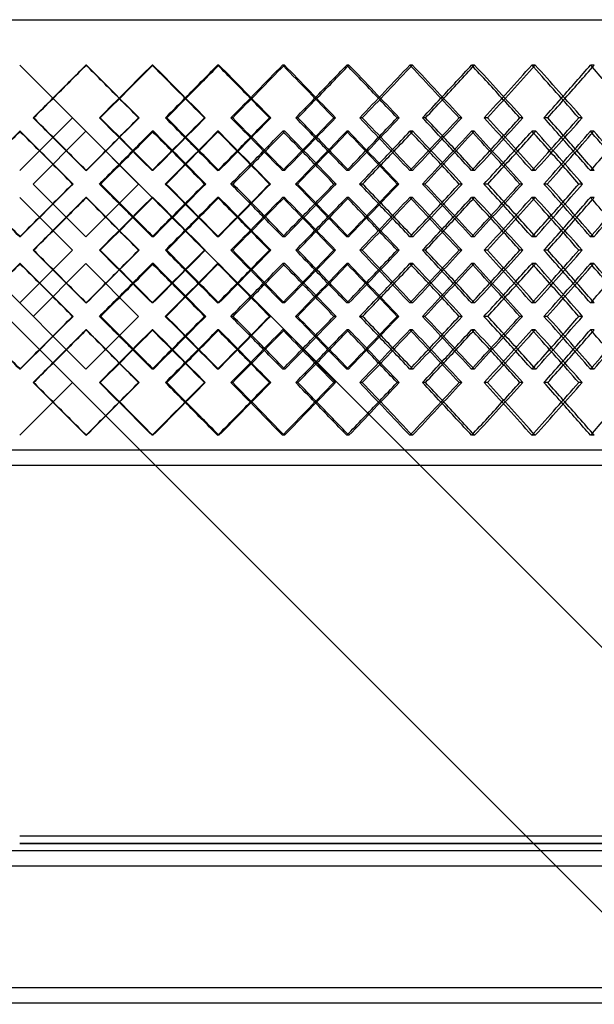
# Model space of a CAD drawing. Header units: millimetres. Extents: x -575 to 575, y -407 to 370.
# Tile 9 of 16: x 0 to 189, y -244 to 79. Entities that reach past the tile are written whole.
import ezdxf

# ---------------------------------------------------------------- set-up
doc = ezdxf.new("R2010")
doc.units = ezdxf.units.MM
doc.layers.add('HIDDEN', color=7, linetype='Continuous')
doc.layers.add('THICK', color=7, linetype='Continuous')

msp = doc.modelspace()

# ---------------------------------------------------------------- linework, layer by layer
at = {"layer": 'HIDDEN'}
for p, q in [((21.91, 64.1), (21.77, 64.1)), ((43.74, 64.1), (43.46, 64.1)), ((65.44, 64.1), (65.01, 64.1)), ((86.92, 64.1), (86.35, 64.1)), ((108.11, 64.1), (107.41, 64.1)), ((128.96, 64.1), (128.12, 64.1)), ((149.38, 64.1), (148.41, 64.1)), ((169.32, 64.1), (168.22, 64.1)), ((188.7, 64.1), (187.47, 64.1)), ((17.34, 46.77), (17.34, 46.77)), ((26.48, 46.77), (26.19, 46.77)), ((39.19, 46.77), (39.05, 46.77)), ((69.94, 46.77), (69.38, 46.77)), ((82.45, 46.77), (82.03, 46.77)), ((112.5, 46.77), (111.66, 46.77)), ((124.64, 46.77), (123.93, 46.77)), ((153.59, 46.77), (152.48, 46.77)), ((165.2, 46.77), (164.23, 46.77)), ((0.17, 42.37), (0.03, 42.37)), ((21.73, 42.37), (21.73, 42.37)), ((43.92, 42.37), (43.49, 42.37)), ((65.27, 42.37), (64.98, 42.37)), ((87.09, 42.37), (86.38, 42.37)), ((107.95, 42.37), (107.38, 42.37)), ((129.12, 42.37), (128.15, 42.37)), ((149.22, 42.37), (148.38, 42.37)), ((169.48, 42.37), (168.24, 42.37)), ((188.55, 42.37), (187.45, 42.37)), ((21.91, 29.43), (21.77, 29.43)), ((43.74, 29.43), (43.46, 29.43)), ((65.44, 29.43), (65.01, 29.43)), ((86.92, 29.43), (86.35, 29.43)), ((108.11, 29.43), (107.41, 29.43)), ((128.96, 29.43), (128.12, 29.43)), ((149.38, 29.43), (148.41, 29.43)), ((169.32, 29.43), (168.22, 29.43)), ((188.7, 29.43), (187.47, 29.43)), ((4.4, 25.03), (4.4, 25.03)), ((17.52, 25.03), (17.37, 25.03)), ((39.07, 25.03), (39.07, 25.03)), ((48.11, 25.03), (47.82, 25.03)), ((61.1, 25.03), (60.68, 25.03)), ((91.19, 25.03), (90.63, 25.03)), ((103.89, 25.03), (103.19, 25.03)), ((133.09, 25.03), (132.25, 25.03)), ((145.32, 25.03), (144.35, 25.03)), ((173.25, 25.03), (172.15, 25.03)), ((184.86, 25.03), (183.63, 25.03)), ((21.91, 20.64), (21.77, 20.64)), ((43.74, 20.64), (43.46, 20.64)), ((65.44, 20.64), (65.01, 20.64)), ((86.92, 20.64), (86.35, 20.64)), ((108.11, 20.64), (107.41, 20.64)), ((128.96, 20.64), (128.12, 20.64)), ((149.38, 20.64), (148.41, 20.64)), ((169.32, 20.64), (168.22, 20.64)), ((188.7, 20.64), (187.47, 20.64)), ((0.17, 7.7), (0.03, 7.7)), ((21.73, 7.7), (21.73, 7.7)), ((43.92, 7.7), (43.49, 7.7)), ((65.27, 7.7), (64.98, 7.7)), ((87.09, 7.7), (86.38, 7.7)), ((107.95, 7.7), (107.38, 7.7)), ((129.12, 7.7), (128.15, 7.7)), ((149.22, 7.7), (148.38, 7.7)), ((169.48, 7.7), (168.24, 7.7)), ((188.55, 7.7), (187.45, 7.7)), ((17.34, 3.3), (17.34, 3.3)), ((26.48, 3.3), (26.19, 3.3)), ((39.19, 3.3), (39.05, 3.3)), ((69.94, 3.3), (69.38, 3.3)), ((82.45, 3.3), (82.03, 3.3)), ((112.5, 3.3), (111.66, 3.3)), ((124.64, 3.3), (123.93, 3.3)), ((153.59, 3.3), (152.48, 3.3)), ((165.2, 3.3), (164.23, 3.3)), ((0.17, -1.1), (0.03, -1.1)), ((21.73, -1.1), (21.73, -1.1)), ((43.92, -1.1), (43.49, -1.1)), ((65.27, -1.1), (64.98, -1.1)), ((87.09, -1.1), (86.38, -1.1)), ((107.95, -1.1), (107.38, -1.1)), ((129.12, -1.1), (128.15, -1.1)), ((149.22, -1.1), (148.38, -1.1)), ((169.48, -1.1), (168.24, -1.1)), ((188.55, -1.1), (187.45, -1.1)), ((21.91, -14.04), (21.77, -14.04)), ((43.74, -14.04), (43.46, -14.04)), ((65.44, -14.04), (65.01, -14.04)), ((86.92, -14.04), (86.35, -14.04)), ((108.11, -14.04), (107.41, -14.04)), ((128.96, -14.04), (128.12, -14.04)), ((149.38, -14.04), (148.41, -14.04)), ((169.32, -14.04), (168.22, -14.04)), ((188.7, -14.04), (187.47, -14.04)), ((4.4, -18.43), (4.4, -18.43)), ((17.52, -18.43), (17.37, -18.43)), ((39.07, -18.43), (39.07, -18.43)), ((48.11, -18.43), (47.82, -18.43)), ((61.1, -18.43), (60.68, -18.43)), ((91.19, -18.43), (90.63, -18.43)), ((103.89, -18.43), (103.19, -18.43)), ((133.09, -18.43), (132.25, -18.43)), ((145.32, -18.43), (144.35, -18.43)), ((173.25, -18.43), (172.15, -18.43)), ((184.86, -18.43), (183.63, -18.43)), ((21.91, -22.83), (21.77, -22.83)), ((43.74, -22.83), (43.46, -22.83)), ((65.44, -22.83), (65.01, -22.83)), ((86.92, -22.83), (86.35, -22.83)), ((108.11, -22.83), (107.41, -22.83)), ((128.96, -22.83), (128.12, -22.83)), ((149.38, -22.83), (148.41, -22.83)), ((169.32, -22.83), (168.22, -22.83)), ((188.7, -22.83), (187.47, -22.83)), ((0.17, -35.77), (0.03, -35.77)), ((21.73, -35.77), (21.73, -35.77)), ((43.92, -35.77), (43.49, -35.77)), ((65.27, -35.77), (64.98, -35.77)), ((87.09, -35.77), (86.38, -35.77)), ((107.95, -35.77), (107.38, -35.77)), ((129.12, -35.77), (128.15, -35.77)), ((149.22, -35.77), (148.38, -35.77)), ((169.48, -35.77), (168.24, -35.77)), ((188.55, -35.77), (187.45, -35.77)), ((17.34, -40.17), (17.34, -40.17)), ((26.48, -40.17), (26.19, -40.17)), ((39.19, -40.17), (39.05, -40.17)), ((69.94, -40.17), (69.38, -40.17)), ((82.45, -40.17), (82.03, -40.17)), ((112.5, -40.17), (111.66, -40.17)), ((124.64, -40.17), (123.93, -40.17)), ((153.59, -40.17), (152.48, -40.17)), ((165.2, -40.17), (164.23, -40.17)), ((21.91, -57.5), (21.77, -57.5)), ((43.74, -57.5), (43.46, -57.5)), ((65.44, -57.5), (65.01, -57.5)), ((86.92, -57.5), (86.35, -57.5)), ((108.11, -57.5), (107.41, -57.5)), ((128.96, -57.5), (128.12, -57.5)), ((149.38, -57.5), (148.41, -57.5)), ((169.32, -57.5), (168.22, -57.5)), ((188.7, -57.5), (187.47, -57.5)), ((381.25, -62.4), (-381.25, -62.4)), ((383.75, -191.5), (0, -191.5)), ((447.5, -199), (-447.5, -199)), ((447.5, -239), (-447.5, -239))]:
    msp.add_line(p, q, dxfattribs=at)
for centre, major_axis, ratio, start_param, end_param in [((0, 64.1), (381.09, 381.09), 0.028568, -1.570796, -1.542236), ((0, 64.1), (383.59, 383.59), 0.028568, -1.570796, -1.542236), ((0, 64.1), (381.09, -381.09), 0.028568, 1.513301, 1.542236), ((0, 64.1), (383.59, -383.59), 0.028568, 1.497043, 1.542236), ((0, 64.1), (380.63, 380.63), 0.057182, -1.559166, -1.513676), ((0, 64.1), (379.85, 379.85), 0.08589, -1.513676, -1.485117), ((0, 64.1), (382.34, 382.34), 0.08589, -1.514052, -1.485117), ((0, 64.1), (379.85, -379.85), 0.08589, 1.455799, 1.485117), ((0, 64.1), (382.34, -382.34), 0.08589, 1.439923, 1.485117), ((0, 64.1), (378.76, 378.76), 0.114739, -1.502046, -1.456557), ((0, 64.1), (377.37, 377.37), 0.143778, -1.456557, -1.427997), ((0, 64.1), (379.84, 379.84), 0.143778, -1.45732, -1.427997), ((0, 64.1), (377.37, -377.37), 0.143778, 1.398278, 1.427997), ((0, 64.1), (379.84, -379.84), 0.143778, 1.382804, 1.427997), ((0, 64.1), (375.67, 375.67), 0.173057, -1.444926, -1.399437), ((0, 64.1), (375.67, -375.67), 0.173057, 1.398267, 1.399437), ((0, 64.1), (373.66, 373.66), 0.202626, -1.399437, -1.370877), ((0, 64.1), (376.11, 376.11), 0.202626, -1.400612, -1.370877), ((0, 64.1), (373.66, -373.66), 0.202626, 1.340726, 1.370877), ((0, 64.1), (376.11, -376.11), 0.202626, 1.325684, 1.370877), ((0, 64.1), (371.34, 371.34), 0.23254, -1.387806, -1.342317), ((0, 64.1), (371.34, -371.34), 0.23254, 1.340705, 1.342317), ((0, 64.1), (368.72, 368.72), 0.262854, -1.342317, -1.313757), ((0, 64.1), (371.14, 371.14), 0.262854, -1.343943, -1.313757), ((0, 64.1), (368.72, -368.72), 0.262854, 1.283126, 1.313757), ((0, 29.43), (383.59, 383.59), 0.028568, -1.542236, -1.497043), ((0, 29.43), (380.63, -380.63), 0.057182, 1.513676, 1.559166), ((0, 29.43), (382.34, 382.34), 0.08589, -1.485117, -1.439923), ((0, 29.43), (378.76, -378.76), 0.114739, 1.456557, 1.502046), ((0, 29.43), (379.84, 379.84), 0.143778, -1.427997, -1.382804), ((0, 29.43), (375.67, -375.67), 0.173057, 1.399437, 1.444926), ((0, 29.43), (376.11, 376.11), 0.202626, -1.370877, -1.325684), ((0, 29.43), (371.34, -371.34), 0.23254, 1.342317, 1.387806), ((0, 20.64), (383.59, -383.59), 0.028568, 1.553693, 1.598901), ((0, 20.64), (382.34, -382.34), 0.08589, 1.496573, 1.541781), ((0, 20.64), (380.63, 380.63), 0.057182, -1.502145, -1.45664), ((0, 20.64), (379.84, -379.84), 0.143778, 1.439453, 1.484661), ((0, 20.64), (378.76, 378.76), 0.114739, -1.445025, -1.39952), ((0, 64.1), (376.11, 376.11), 0.202626, -1.42889, -1.427541), ((0, 20.64), (376.11, -376.11), 0.202626, 1.382333, 1.427541), ((0, 20.64), (375.67, 375.67), 0.173057, -1.387905, -1.3424), ((0, 64.1), (375.67, -375.67), 0.173057, 1.341202, 1.3424), ((0, 64.1), (371.14, 371.14), 0.262854, -1.372209, -1.370421), ((0, 20.64), (371.14, -371.14), 0.262854, 1.325214, 1.370421), ((0, 20.64), (371.34, 371.34), 0.23254, -1.330785, -1.28528), ((0, 64.1), (371.34, -371.34), 0.23254, 1.283617, 1.28528), ((0, 29.43), (381.09, -381.09), 0.028568, 1.55926, 1.570796), ((0, 29.43), (383.59, -383.59), 0.028568, 1.559335, 1.570796), ((0, 29.43), (381.09, 381.09), 0.028568, -1.525288, -1.513301), ((0, 29.43), (379.85, -379.85), 0.08589, 1.501762, 1.513676), ((0, 29.43), (382.34, -382.34), 0.08589, 1.502215, 1.514052), ((0, 29.43), (379.85, 379.85), 0.08589, -1.468168, -1.455799), ((0, 29.43), (377.37, -377.37), 0.143778, 1.44425, 1.456557), ((0, 29.43), (379.84, -379.84), 0.143778, 1.445095, 1.45732), ((0, 29.43), (377.37, 377.37), 0.143778, -1.411048, -1.398278), ((0, 29.43), (373.66, -373.66), 0.202626, 1.386712, 1.399437), ((0, 29.43), (376.11, -376.11), 0.202626, 1.387975, 1.400612), ((0, 29.43), (373.66, 373.66), 0.202626, -1.353929, -1.340726), ((0, 29.43), (368.72, -368.72), 0.262854, 1.329134, 1.342317), ((0, 29.43), (371.14, -371.14), 0.262854, 1.330856, 1.343943), ((0, 20.64), (381.09, -381.09), 0.028568, 1.570796, 1.582333), ((0, 64.1), (379.85, 379.85), 0.08589, -1.570796, -1.558809), ((0, 64.1), (382.34, 382.34), 0.08589, -1.570796, -1.558888), ((0, 20.64), (379.85, -379.85), 0.08589, 1.513299, 1.525213), ((0, 64.1), (377.37, 377.37), 0.143778, -1.513676, -1.501304), ((0, 64.1), (379.84, 379.84), 0.143778, -1.514057, -1.501768), ((0, 20.64), (377.37, -377.37), 0.143778, 1.455788, 1.468093), ((0, 64.1), (373.66, 373.66), 0.202626, -1.456557, -1.44378), ((0, 64.1), (376.11, 376.11), 0.202626, -1.457335, -1.444648), ((0, 20.64), (373.66, -373.66), 0.202626, 1.398254, 1.410973), ((0, 64.1), (368.72, 368.72), 0.262854, -1.399437, -1.386224), ((0, 64.1), (371.14, 371.14), 0.262854, -1.400645, -1.387528), ((0, 20.64), (368.72, -368.72), 0.262854, 1.340681, 1.353853), ((0, 29.43), (375.67, 375.67), 0.173057, -1.399437, -1.398267), ((0, 29.43), (376.11, -376.11), 0.202626, 1.370877, 1.372253), ((0, 29.43), (371.34, 371.34), 0.23254, -1.342317, -1.340705), ((0, 29.43), (371.14, -371.14), 0.262854, 1.313757, 1.315596), ((0, 29.43), (383.59, 383.59), 0.028568, -1.598901, -1.553693), ((0, 29.43), (382.34, 382.34), 0.08589, -1.541781, -1.496573), ((0, 29.43), (380.63, -380.63), 0.057182, 1.45664, 1.502145), ((0, 29.43), (379.84, 379.84), 0.143778, -1.484661, -1.439453), ((0, 29.43), (378.76, -378.76), 0.114739, 1.39952, 1.445025), ((0, 29.43), (376.11, 376.11), 0.202626, -1.427541, -1.382333), ((0, 29.43), (375.67, -375.67), 0.173057, 1.3424, 1.387905), ((0, 29.43), (371.14, 371.14), 0.262854, -1.370421, -1.325214), ((0, 29.43), (371.34, -371.34), 0.23254, 1.28528, 1.330785), ((0, 20.64), (383.59, -383.59), 0.028568, 1.497043, 1.542236), ((0, 20.64), (380.63, 380.63), 0.057182, -1.559166, -1.513676), ((0, 20.64), (382.34, -382.34), 0.08589, 1.439923, 1.485117), ((0, 20.64), (378.76, 378.76), 0.114739, -1.502046, -1.456557), ((0, 20.64), (379.84, -379.84), 0.143778, 1.382804, 1.427997), ((0, 20.64), (375.67, 375.67), 0.173057, -1.444926, -1.399437), ((0, 20.64), (375.67, -375.67), 0.173057, 1.398267, 1.399437), ((0, 20.64), (376.11, 376.11), 0.202626, -1.372253, -1.370877), ((0, 20.64), (376.11, -376.11), 0.202626, 1.325684, 1.370877), ((0, 20.64), (371.34, 371.34), 0.23254, -1.387806, -1.342317), ((0, 20.64), (371.34, -371.34), 0.23254, 1.340705, 1.342317), ((0, 20.64), (371.14, 371.14), 0.262854, -1.315596, -1.313757), ((0, 29.43), (381.09, 381.09), 0.028568, -1.582333, -1.570796), ((0, -14.04), (379.85, -379.85), 0.08589, 1.558809, 1.570796), ((0, -14.04), (382.34, -382.34), 0.08589, 1.558888, 1.570796), ((0, 29.43), (379.85, 379.85), 0.08589, -1.525213, -1.513299), ((0, -14.04), (377.37, -377.37), 0.143778, 1.501304, 1.513676), ((0, -14.04), (379.84, -379.84), 0.143778, 1.501768, 1.514057), ((0, 29.43), (377.37, 377.37), 0.143778, -1.468093, -1.455788), ((0, -14.04), (373.66, -373.66), 0.202626, 1.44378, 1.456557), ((0, -14.04), (376.11, -376.11), 0.202626, 1.444648, 1.457335), ((0, 29.43), (373.66, 373.66), 0.202626, -1.410973, -1.398254), ((0, -14.04), (368.72, -368.72), 0.262854, 1.386224, 1.399437), ((0, -14.04), (371.14, -371.14), 0.262854, 1.387528, 1.400645), ((0, 29.43), (368.72, 368.72), 0.262854, -1.353853, -1.340681), ((0, 20.64), (381.09, 381.09), 0.028568, -1.570796, -1.55926), ((0, 20.64), (383.59, 383.59), 0.028568, -1.570796, -1.559335), ((0, 20.64), (381.09, -381.09), 0.028568, 1.513301, 1.525288), ((0, 20.64), (379.85, 379.85), 0.08589, -1.513676, -1.501762), ((0, 20.64), (382.34, 382.34), 0.08589, -1.514052, -1.502215), ((0, 20.64), (379.85, -379.85), 0.08589, 1.455799, 1.468168), ((0, 20.64), (377.37, 377.37), 0.143778, -1.456557, -1.44425), ((0, 20.64), (379.84, 379.84), 0.143778, -1.45732, -1.445095), ((0, 20.64), (377.37, -377.37), 0.143778, 1.398278, 1.411048), ((0, 20.64), (373.66, 373.66), 0.202626, -1.399437, -1.386712), ((0, 20.64), (376.11, 376.11), 0.202626, -1.400612, -1.387975), ((0, 20.64), (373.66, -373.66), 0.202626, 1.340726, 1.353929), ((0, 20.64), (368.72, 368.72), 0.262854, -1.342317, -1.329134), ((0, 20.64), (371.14, 371.14), 0.262854, -1.343943, -1.330856), ((0, -14.04), (376.11, -376.11), 0.202626, 1.427541, 1.42889), ((0, -14.04), (375.67, 375.67), 0.173057, -1.3424, -1.341202), ((0, -14.04), (371.14, -371.14), 0.262854, 1.370421, 1.372209), ((0, -14.04), (371.34, 371.34), 0.23254, -1.28528, -1.283617), ((0, -14.04), (383.59, 383.59), 0.028568, -1.542236, -1.497043), ((0, -14.04), (380.63, -380.63), 0.057182, 1.513676, 1.559166), ((0, -14.04), (382.34, 382.34), 0.08589, -1.485117, -1.439923), ((0, -14.04), (378.76, -378.76), 0.114739, 1.456557, 1.502046), ((0, -14.04), (379.84, 379.84), 0.143778, -1.427997, -1.382804), ((0, -14.04), (375.67, -375.67), 0.173057, 1.399437, 1.444926), ((0, -14.04), (376.11, 376.11), 0.202626, -1.370877, -1.325684), ((0, -14.04), (371.34, -371.34), 0.23254, 1.342317, 1.387806), ((0, -22.83), (383.59, -383.59), 0.028568, 1.553693, 1.598901), ((0, -14.04), (381.09, -381.09), 0.028568, 1.55926, 1.570796), ((0, -14.04), (383.59, -383.59), 0.028568, 1.559335, 1.570796), ((0, -14.04), (381.09, 381.09), 0.028568, -1.525288, -1.513301), ((0, -22.83), (382.34, -382.34), 0.08589, 1.496573, 1.541781), ((0, -22.83), (380.63, 380.63), 0.057182, -1.502145, -1.45664), ((0, -14.04), (379.85, -379.85), 0.08589, 1.501762, 1.513676), ((0, -14.04), (382.34, -382.34), 0.08589, 1.502215, 1.514052), ((0, -14.04), (379.85, 379.85), 0.08589, -1.468168, -1.455799), ((0, -22.83), (379.84, -379.84), 0.143778, 1.439453, 1.484661), ((0, -22.83), (378.76, 378.76), 0.114739, -1.445025, -1.39952), ((0, -14.04), (377.37, -377.37), 0.143778, 1.44425, 1.456557), ((0, -14.04), (379.84, -379.84), 0.143778, 1.445095, 1.45732), ((0, -14.04), (377.37, 377.37), 0.143778, -1.411048, -1.398278), ((0, 20.64), (376.11, 376.11), 0.202626, -1.42889, -1.427541), ((0, -22.83), (376.11, -376.11), 0.202626, 1.382333, 1.427541), ((0, -22.83), (375.67, 375.67), 0.173057, -1.387905, -1.3424), ((0, -14.04), (373.66, -373.66), 0.202626, 1.386712, 1.399437), ((0, -14.04), (376.11, -376.11), 0.202626, 1.387975, 1.400612), ((0, 20.64), (375.67, -375.67), 0.173057, 1.341202, 1.3424), ((0, -14.04), (373.66, 373.66), 0.202626, -1.353929, -1.340726), ((0, 20.64), (371.14, 371.14), 0.262854, -1.372209, -1.370421), ((0, -22.83), (371.14, -371.14), 0.262854, 1.325214, 1.370421), ((0, -22.83), (371.34, 371.34), 0.23254, -1.330785, -1.28528), ((0, -14.04), (368.72, -368.72), 0.262854, 1.329134, 1.342317), ((0, -14.04), (371.14, -371.14), 0.262854, 1.330856, 1.343943), ((0, 20.64), (371.34, -371.34), 0.23254, 1.283617, 1.28528), ((0, -22.83), (381.09, -381.09), 0.028568, 1.570796, 1.582333), ((0, 20.64), (379.85, 379.85), 0.08589, -1.570796, -1.558809), ((0, 20.64), (382.34, 382.34), 0.08589, -1.570796, -1.558888), ((0, -22.83), (379.85, -379.85), 0.08589, 1.513299, 1.525213), ((0, 20.64), (377.37, 377.37), 0.143778, -1.513676, -1.501304), ((0, 20.64), (379.84, 379.84), 0.143778, -1.514057, -1.501768), ((0, -22.83), (377.37, -377.37), 0.143778, 1.455788, 1.468093), ((0, 20.64), (373.66, 373.66), 0.202626, -1.456557, -1.44378), ((0, 20.64), (376.11, 376.11), 0.202626, -1.457335, -1.444648), ((0, -22.83), (373.66, -373.66), 0.202626, 1.398254, 1.410973), ((0, 20.64), (368.72, 368.72), 0.262854, -1.399437, -1.386224), ((0, 20.64), (371.14, 371.14), 0.262854, -1.400645, -1.387528), ((0, -22.83), (368.72, -368.72), 0.262854, 1.340681, 1.353853), ((0, -14.04), (375.67, 375.67), 0.173057, -1.399437, -1.398267), ((0, -14.04), (376.11, -376.11), 0.202626, 1.370877, 1.372253), ((0, -14.04), (371.34, 371.34), 0.23254, -1.342317, -1.340705), ((0, -14.04), (371.14, -371.14), 0.262854, 1.313757, 1.315596), ((0, -14.04), (383.59, 383.59), 0.028568, -1.598901, -1.553693), ((0, -14.04), (382.34, 382.34), 0.08589, -1.541781, -1.496573), ((0, -14.04), (380.63, -380.63), 0.057182, 1.45664, 1.502145), ((0, -14.04), (379.84, 379.84), 0.143778, -1.484661, -1.439453), ((0, -14.04), (378.76, -378.76), 0.114739, 1.39952, 1.445025), ((0, -14.04), (376.11, 376.11), 0.202626, -1.427541, -1.382333), ((0, -14.04), (375.67, -375.67), 0.173057, 1.3424, 1.387905), ((0, -14.04), (371.14, 371.14), 0.262854, -1.370421, -1.325214), ((0, -14.04), (371.34, -371.34), 0.23254, 1.28528, 1.330785), ((0, -14.04), (381.09, 381.09), 0.028568, -1.582333, -1.570796), ((0, -22.83), (383.59, -383.59), 0.028568, 1.497043, 1.542236), ((0, -22.83), (380.63, 380.63), 0.057182, -1.559166, -1.513676), ((0, -57.5), (379.85, -379.85), 0.08589, 1.558809, 1.570796), ((0, -57.5), (382.34, -382.34), 0.08589, 1.558888, 1.570796), ((0, -14.04), (379.85, 379.85), 0.08589, -1.525213, -1.513299), ((0, -22.83), (382.34, -382.34), 0.08589, 1.439923, 1.485117), ((0, -22.83), (378.76, 378.76), 0.114739, -1.502046, -1.456557), ((0, -57.5), (377.37, -377.37), 0.143778, 1.501304, 1.513676), ((0, -57.5), (379.84, -379.84), 0.143778, 1.501768, 1.514057), ((0, -14.04), (377.37, 377.37), 0.143778, -1.468093, -1.455788), ((0, -22.83), (379.84, -379.84), 0.143778, 1.382804, 1.427997), ((0, -22.83), (375.67, 375.67), 0.173057, -1.444926, -1.399437), ((0, -57.5), (373.66, -373.66), 0.202626, 1.44378, 1.456557), ((0, -57.5), (376.11, -376.11), 0.202626, 1.444648, 1.457335), ((0, -22.83), (375.67, -375.67), 0.173057, 1.398267, 1.399437), ((0, -14.04), (373.66, 373.66), 0.202626, -1.410973, -1.398254), ((0, -22.83), (376.11, 376.11), 0.202626, -1.372253, -1.370877), ((0, -22.83), (376.11, -376.11), 0.202626, 1.325684, 1.370877), ((0, -22.83), (371.34, 371.34), 0.23254, -1.387806, -1.342317), ((0, -57.5), (368.72, -368.72), 0.262854, 1.386224, 1.399437), ((0, -57.5), (371.14, -371.14), 0.262854, 1.387528, 1.400645), ((0, -22.83), (371.34, -371.34), 0.23254, 1.340705, 1.342317), ((0, -14.04), (368.72, 368.72), 0.262854, -1.353853, -1.340681), ((0, -22.83), (371.14, 371.14), 0.262854, -1.315596, -1.313757), ((0, -22.83), (377.37, 377.37), 0.143778, -1.456557, -1.44425), ((0, -22.83), (373.66, 373.66), 0.202626, -1.399437, -1.386712), ((0, -22.83), (368.72, 368.72), 0.262854, -1.342317, -1.329134), ((0, -22.83), (381.09, 381.09), 0.028568, -1.570796, -1.55926), ((0, -22.83), (383.59, 383.59), 0.028568, -1.570796, -1.559335), ((0, -22.83), (381.09, -381.09), 0.028568, 1.513301, 1.525288), ((0, -22.83), (379.85, 379.85), 0.08589, -1.513676, -1.501762), ((0, -22.83), (382.34, 382.34), 0.08589, -1.514052, -1.502215), ((0, -22.83), (379.85, -379.85), 0.08589, 1.455799, 1.468168), ((0, -22.83), (379.84, 379.84), 0.143778, -1.45732, -1.445095), ((0, -22.83), (377.37, -377.37), 0.143778, 1.398278, 1.411048), ((0, -22.83), (376.11, 376.11), 0.202626, -1.400612, -1.387975), ((0, -22.83), (373.66, -373.66), 0.202626, 1.340726, 1.353929), ((0, -22.83), (371.14, 371.14), 0.262854, -1.343943, -1.330856), ((0, -57.5), (376.11, -376.11), 0.202626, 1.427541, 1.42889), ((0, -57.5), (375.67, 375.67), 0.173057, -1.3424, -1.341202), ((0, -57.5), (371.14, -371.14), 0.262854, 1.370421, 1.372209), ((0, -57.5), (371.34, 371.34), 0.23254, -1.28528, -1.283617), ((0, -57.5), (383.59, 383.59), 0.028568, -1.542236, -1.497043), ((0, -57.5), (380.63, -380.63), 0.057182, 1.513676, 1.559166), ((0, -57.5), (382.34, 382.34), 0.08589, -1.485117, -1.439923), ((0, -57.5), (378.76, -378.76), 0.114739, 1.456557, 1.502046), ((0, -57.5), (379.84, 379.84), 0.143778, -1.427997, -1.382804), ((0, -57.5), (375.67, -375.67), 0.173057, 1.399437, 1.444926), ((0, -57.5), (376.11, 376.11), 0.202626, -1.370877, -1.325684), ((0, -57.5), (371.34, -371.34), 0.23254, 1.342317, 1.387806), ((0, -57.5), (381.09, -381.09), 0.028568, 1.542236, 1.570796), ((0, -57.5), (383.59, -383.59), 0.028568, 1.542236, 1.570796), ((0, -57.5), (381.09, 381.09), 0.028568, -1.542236, -1.513301), ((0, -57.5), (379.85, -379.85), 0.08589, 1.485117, 1.513676), ((0, -57.5), (382.34, -382.34), 0.08589, 1.485117, 1.514052), ((0, -57.5), (379.85, 379.85), 0.08589, -1.485117, -1.455799), ((0, -57.5), (377.37, -377.37), 0.143778, 1.427997, 1.456557), ((0, -57.5), (379.84, -379.84), 0.143778, 1.427997, 1.45732), ((0, -57.5), (377.37, 377.37), 0.143778, -1.427997, -1.398278), ((0, -57.5), (373.66, -373.66), 0.202626, 1.370877, 1.399437), ((0, -57.5), (376.11, -376.11), 0.202626, 1.370877, 1.400612), ((0, -57.5), (373.66, 373.66), 0.202626, -1.370877, -1.340726), ((0, -57.5), (368.72, -368.72), 0.262854, 1.313757, 1.342317), ((0, -57.5), (371.14, -371.14), 0.262854, 1.313757, 1.343943), ((0, -57.5), (368.72, 368.72), 0.262854, -1.313757, -1.283126), ((0, -57.5), (375.67, 375.67), 0.173057, -1.399437, -1.398267), ((0, -57.5), (371.34, 371.34), 0.23254, -1.342317, -1.340705)]:
    msp.add_ellipse(centre, major_axis=major_axis, ratio=ratio, start_param=start_param, end_param=end_param, dxfattribs=at)
at = {"layer": 'THICK'}
for p, q in [((21.73, -35.77), (-383.75, 369.71)), ((383.75, -406.58), (-383.75, 360.92)), ((-575, 79), (575, 79)), ((383.75, -319.65), (0, 64.1)), ((17.34, 46.77), (0, 29.43)), ((4.58, 46.77), (4.43, 46.77)), ((48.29, 46.77), (47.86, 46.77)), ((60.92, 46.77), (60.64, 46.77)), ((91.37, 46.77), (90.66, 46.77)), ((103.72, 46.77), (103.15, 46.77)), ((133.26, 46.77), (132.29, 46.77)), ((145.16, 46.77), (144.31, 46.77)), ((173.41, 46.77), (172.18, 46.77)), ((184.7, 46.77), (183.6, 46.77)), ((4.4, 25.03), (21.73, 42.37)), ((21.73, 42.37), (39.07, 25.03)), ((21.73, 7.7), (4.4, 25.03)), ((39.07, 25.03), (21.73, 7.7)), ((26.6, 25.03), (26.17, 25.03)), ((70.07, 25.03), (69.36, 25.03)), ((82.33, 25.03), (82.05, 25.03)), ((112.62, 25.03), (111.64, 25.03)), ((124.52, 25.03), (123.95, 25.03)), ((153.7, 25.03), (152.47, 25.03)), ((165.09, 25.03), (164.24, 25.03)), ((0, 20.64), (17.34, 3.3)), ((17.34, 3.3), (0, -14.04)), ((4.58, 3.3), (4.43, 3.3)), ((48.29, 3.3), (47.86, 3.3)), ((60.92, 3.3), (60.64, 3.3)), ((91.37, 3.3), (90.66, 3.3)), ((103.72, 3.3), (103.15, 3.3)), ((133.26, 3.3), (132.29, 3.3)), ((145.16, 3.3), (144.31, 3.3)), ((173.41, 3.3), (172.18, 3.3)), ((184.7, 3.3), (183.6, 3.3)), ((4.4, -18.43), (21.73, -1.1)), ((21.73, -1.1), (39.07, -18.43)), ((39.07, -18.43), (21.73, -35.77)), ((26.6, -18.43), (26.17, -18.43)), ((70.07, -18.43), (69.36, -18.43)), ((82.33, -18.43), (82.05, -18.43)), ((112.62, -18.43), (111.64, -18.43)), ((124.52, -18.43), (123.95, -18.43)), ((153.7, -18.43), (152.47, -18.43)), ((165.09, -18.43), (164.24, -18.43)), ((17.34, -40.17), (0, -57.5)), ((4.58, -40.17), (4.43, -40.17)), ((48.29, -40.17), (47.86, -40.17)), ((60.92, -40.17), (60.64, -40.17)), ((91.37, -40.17), (90.66, -40.17)), ((103.72, -40.17), (103.15, -40.17)), ((133.26, -40.17), (132.29, -40.17)), ((145.16, -40.17), (144.31, -40.17)), ((173.41, -40.17), (172.18, -40.17)), ((184.7, -40.17), (183.6, -40.17)), ((383.75, -67.4), (-383.75, -67.4)), ((0, -189), (381.25, -189)), ((447.5, -194), (-447.5, -194)), ((0, -191.5), (383.75, -191.5)), ((447.5, -199), (-447.5, -199)), ((447.5, -239), (-447.5, -239)), ((447.5, -244), (-447.5, -244))]:
    msp.add_line(p, q, dxfattribs=at)
for centre, major_axis, ratio, start_param, end_param in [((0, 64.1), (383.12, 383.12), 0.057182, -1.55887, -1.513676), ((0, 64.1), (380.63, -380.63), 0.057182, 1.468187, 1.5133), ((0, 64.1), (383.12, -383.12), 0.057182, 1.468483, 1.513676), ((0, 64.1), (381.25, 381.25), 0.114739, -1.50175, -1.456557), ((0, 64.1), (378.76, -378.76), 0.114739, 1.411067, 1.455794), ((0, 64.1), (381.25, -381.25), 0.114739, 1.411364, 1.456557), ((0, 64.1), (378.13, 378.13), 0.173057, -1.44463, -1.399437), ((0, 64.1), (375.67, -375.67), 0.173057, 1.353947, 1.398267), ((0, 64.1), (378.13, -378.13), 0.173057, 1.354244, 1.399437), ((0, 64.1), (373.78, 373.78), 0.23254, -1.38751, -1.342317), ((0, 64.1), (371.34, -371.34), 0.23254, 1.296827, 1.340705), ((0, 64.1), (373.78, -373.78), 0.23254, 1.297124, 1.342317), ((0, 64.1), (381.09, 381.09), 0.028568, -1.587726, -1.570796), ((0, 64.1), (383.59, 383.59), 0.028568, -1.587429, -1.570796), ((0, 64.1), (381.09, -381.09), 0.028568, 1.496747, 1.513301), ((0, 64.1), (379.85, 379.85), 0.08589, -1.530606, -1.513676), ((0, 64.1), (382.34, 382.34), 0.08589, -1.53031, -1.514052), ((0, 64.1), (379.85, -379.85), 0.08589, 1.439627, 1.455799), ((0, 64.1), (377.37, 377.37), 0.143778, -1.473486, -1.456557), ((0, 64.1), (379.84, 379.84), 0.143778, -1.47319, -1.45732), ((0, 64.1), (377.37, -377.37), 0.143778, 1.382507, 1.398278), ((0, 64.1), (373.66, 373.66), 0.202626, -1.416366, -1.399437), ((0, 64.1), (376.11, 376.11), 0.202626, -1.41607, -1.400612), ((0, 64.1), (373.66, -373.66), 0.202626, 1.325387, 1.340726), ((0, 64.1), (368.72, 368.72), 0.262854, -1.359247, -1.342317), ((0, 64.1), (371.14, 371.14), 0.262854, -1.35895, -1.343943), ((0, 29.43), (381.09, -381.09), 0.028568, 1.570796, 1.587726), ((0, 29.43), (383.59, -383.59), 0.028568, 1.570796, 1.587429), ((0, 29.43), (383.12, -383.12), 0.057182, 1.513676, 1.55887), ((0, 29.43), (381.09, 381.09), 0.028568, -1.513301, -1.496747), ((0, 29.43), (380.63, 380.63), 0.057182, -1.5133, -1.468187), ((0, 29.43), (383.12, 383.12), 0.057182, -1.513676, -1.468483), ((0, 29.43), (379.85, -379.85), 0.08589, 1.513676, 1.530606), ((0, 29.43), (382.34, -382.34), 0.08589, 1.514052, 1.53031), ((0, 29.43), (381.25, -381.25), 0.114739, 1.456557, 1.50175), ((0, 29.43), (379.85, 379.85), 0.08589, -1.455799, -1.439627), ((0, 29.43), (378.76, 378.76), 0.114739, -1.455794, -1.411067), ((0, 29.43), (381.25, 381.25), 0.114739, -1.456557, -1.411364), ((0, 29.43), (377.37, -377.37), 0.143778, 1.456557, 1.473486), ((0, 29.43), (379.84, -379.84), 0.143778, 1.45732, 1.47319), ((0, 29.43), (378.13, -378.13), 0.173057, 1.399437, 1.44463), ((0, 29.43), (377.37, 377.37), 0.143778, -1.398278, -1.382507), ((0, 29.43), (375.67, 375.67), 0.173057, -1.398267, -1.353947), ((0, 29.43), (378.13, 378.13), 0.173057, -1.399437, -1.354244), ((0, 29.43), (373.66, -373.66), 0.202626, 1.399437, 1.416366), ((0, 29.43), (376.11, -376.11), 0.202626, 1.400612, 1.41607), ((0, 29.43), (373.78, -373.78), 0.23254, 1.342317, 1.38751), ((0, 29.43), (373.66, 373.66), 0.202626, -1.340726, -1.325387), ((0, 29.43), (371.34, 371.34), 0.23254, -1.340705, -1.296827), ((0, 29.43), (373.78, 373.78), 0.23254, -1.342317, -1.297124), ((0, 29.43), (368.72, -368.72), 0.262854, 1.342317, 1.359247), ((0, 29.43), (371.14, -371.14), 0.262854, 1.343943, 1.35895), ((0, 64.1), (381.09, 381.09), 0.028568, -1.616305, -1.599273), ((0, 64.1), (383.59, 383.59), 0.028568, -1.616008, -1.599087), ((0, 20.64), (381.09, -381.09), 0.028568, 1.582333, 1.599273), ((0, 64.1), (379.85, 379.85), 0.08589, -1.558809, -1.542153), ((0, 64.1), (382.34, 382.34), 0.08589, -1.558888, -1.542341), ((0, 20.64), (379.85, -379.85), 0.08589, 1.525213, 1.542153), ((0, 20.64), (383.12, 383.12), 0.057182, -1.50222, -1.457012), ((0, 64.1), (380.63, -380.63), 0.057182, 1.411017, 1.456259), ((0, 64.1), (383.12, -383.12), 0.057182, 1.411688, 1.457012), ((0, 64.1), (377.37, 377.37), 0.143778, -1.501304, -1.485033), ((0, 20.64), (377.37, -377.37), 0.143778, 1.468093, 1.485033), ((0, 20.64), (381.25, 381.25), 0.114739, -1.4451, -1.399892), ((0, 64.1), (378.76, -378.76), 0.114739, 1.353897, 1.398745), ((0, 64.1), (381.25, -381.25), 0.114739, 1.354568, 1.399892), ((0, 64.1), (373.66, 373.66), 0.202626, -1.44378, -1.427913), ((0, 20.64), (373.66, -373.66), 0.202626, 1.410973, 1.427913), ((0, 20.64), (378.13, 378.13), 0.173057, -1.38798, -1.342772), ((0, 64.1), (378.13, -378.13), 0.173057, 1.297448, 1.342772), ((0, 64.1), (368.72, 368.72), 0.262854, -1.386224, -1.370793), ((0, 20.64), (368.72, -368.72), 0.262854, 1.353853, 1.370793), ((0, 20.64), (373.78, 373.78), 0.23254, -1.33086, -1.285652), ((0, 64.1), (373.78, -373.78), 0.23254, 1.240328, 1.285652), ((0, 64.1), (379.84, 379.84), 0.143778, -1.501768, -1.485605), ((0, 64.1), (376.11, 376.11), 0.202626, -1.444648, -1.42889), ((0, 64.1), (375.67, -375.67), 0.173057, 1.296777, 1.341202), ((0, 64.1), (371.14, 371.14), 0.262854, -1.387528, -1.372209), ((0, 64.1), (371.34, -371.34), 0.23254, 1.239657, 1.283617), ((0, 29.43), (381.09, -381.09), 0.028568, 1.542236, 1.55926), ((0, 29.43), (383.59, -383.59), 0.028568, 1.542423, 1.559335), ((0, 29.43), (381.09, 381.09), 0.028568, -1.542236, -1.525288), ((0, 29.43), (379.85, -379.85), 0.08589, 1.485117, 1.501762), ((0, 29.43), (382.34, -382.34), 0.08589, 1.485679, 1.502215), ((0, 29.43), (379.85, 379.85), 0.08589, -1.485117, -1.468168), ((0, 29.43), (377.37, -377.37), 0.143778, 1.427997, 1.44425), ((0, 29.43), (379.84, -379.84), 0.143778, 1.428953, 1.445095), ((0, 29.43), (377.37, 377.37), 0.143778, -1.427997, -1.411048), ((0, 29.43), (376.11, -376.11), 0.202626, 1.372253, 1.387975), ((0, 29.43), (373.66, 373.66), 0.202626, -1.370877, -1.353929), ((0, 29.43), (371.14, -371.14), 0.262854, 1.315596, 1.330856), ((0, 29.43), (368.72, 368.72), 0.262854, -1.313757, -1.296809), ((0, 29.43), (373.66, -373.66), 0.202626, 1.370877, 1.386712), ((0, 29.43), (368.72, -368.72), 0.262854, 1.313757, 1.329134), ((0, 20.64), (381.09, -381.09), 0.028568, 1.553768, 1.570796), ((0, 64.1), (379.85, 379.85), 0.08589, -1.587776, -1.570796), ((0, 64.1), (382.34, 382.34), 0.08589, -1.587105, -1.570796), ((0, 20.64), (379.85, -379.85), 0.08589, 1.496648, 1.513299), ((0, 64.1), (377.37, 377.37), 0.143778, -1.530656, -1.513676), ((0, 64.1), (379.84, 379.84), 0.143778, -1.529985, -1.514057), ((0, 20.64), (377.37, -377.37), 0.143778, 1.439528, 1.455788), ((0, 64.1), (373.66, 373.66), 0.202626, -1.473536, -1.456557), ((0, 64.1), (376.11, 376.11), 0.202626, -1.472865, -1.457335), ((0, 20.64), (373.66, -373.66), 0.202626, 1.382409, 1.398254), ((0, 64.1), (368.72, 368.72), 0.262854, -1.416417, -1.399437), ((0, 64.1), (371.14, 371.14), 0.262854, -1.415745, -1.400645), ((0, 20.64), (368.72, -368.72), 0.262854, 1.325289, 1.340681), ((0, 29.43), (381.09, 381.09), 0.028568, -1.570796, -1.553768), ((0, -14.04), (379.85, -379.85), 0.08589, 1.570796, 1.587776), ((0, -14.04), (382.34, -382.34), 0.08589, 1.570796, 1.587105), ((0, 29.43), (383.12, -383.12), 0.057182, 1.457012, 1.50222), ((0, 29.43), (379.85, 379.85), 0.08589, -1.513299, -1.496648), ((0, -14.04), (380.63, 380.63), 0.057182, -1.456259, -1.411017), ((0, -14.04), (383.12, 383.12), 0.057182, -1.457012, -1.411688), ((0, -14.04), (377.37, -377.37), 0.143778, 1.513676, 1.530656), ((0, -14.04), (379.84, -379.84), 0.143778, 1.514057, 1.529985), ((0, 29.43), (381.25, -381.25), 0.114739, 1.399892, 1.4451), ((0, 29.43), (377.37, 377.37), 0.143778, -1.455788, -1.439528), ((0, -14.04), (378.76, 378.76), 0.114739, -1.398745, -1.353897), ((0, -14.04), (381.25, 381.25), 0.114739, -1.399892, -1.354568), ((0, -14.04), (373.66, -373.66), 0.202626, 1.456557, 1.473536), ((0, -14.04), (376.11, -376.11), 0.202626, 1.457335, 1.472865), ((0, 29.43), (378.13, -378.13), 0.173057, 1.342772, 1.38798), ((0, 29.43), (373.66, 373.66), 0.202626, -1.398254, -1.382409), ((0, -14.04), (375.67, 375.67), 0.173057, -1.341202, -1.296777), ((0, -14.04), (378.13, 378.13), 0.173057, -1.342772, -1.297448), ((0, -14.04), (368.72, -368.72), 0.262854, 1.399437, 1.416417), ((0, -14.04), (371.14, -371.14), 0.262854, 1.400645, 1.415745), ((0, 29.43), (373.78, -373.78), 0.23254, 1.285652, 1.33086), ((0, 29.43), (368.72, 368.72), 0.262854, -1.340681, -1.325289), ((0, -14.04), (371.34, 371.34), 0.23254, -1.283617, -1.239657), ((0, -14.04), (373.78, 373.78), 0.23254, -1.285652, -1.240328), ((0, 20.64), (381.09, 381.09), 0.028568, -1.55926, -1.542236), ((0, 20.64), (383.59, 383.59), 0.028568, -1.559335, -1.542423), ((0, 20.64), (381.09, -381.09), 0.028568, 1.525288, 1.542236), ((0, 20.64), (383.12, 383.12), 0.057182, -1.55887, -1.513676), ((0, 20.64), (380.63, -380.63), 0.057182, 1.468187, 1.5133), ((0, 20.64), (383.12, -383.12), 0.057182, 1.468483, 1.513676), ((0, 20.64), (379.85, 379.85), 0.08589, -1.501762, -1.485117), ((0, 20.64), (382.34, 382.34), 0.08589, -1.502215, -1.485679), ((0, 20.64), (379.85, -379.85), 0.08589, 1.468168, 1.485117), ((0, 20.64), (381.25, 381.25), 0.114739, -1.50175, -1.456557), ((0, 20.64), (378.76, -378.76), 0.114739, 1.411067, 1.455794), ((0, 20.64), (381.25, -381.25), 0.114739, 1.411364, 1.456557), ((0, 20.64), (377.37, 377.37), 0.143778, -1.44425, -1.427997), ((0, 20.64), (379.84, 379.84), 0.143778, -1.445095, -1.428953), ((0, 20.64), (377.37, -377.37), 0.143778, 1.411048, 1.427997), ((0, 20.64), (378.13, 378.13), 0.173057, -1.44463, -1.399437), ((0, 20.64), (375.67, -375.67), 0.173057, 1.353947, 1.398267), ((0, 20.64), (378.13, -378.13), 0.173057, 1.354244, 1.399437), ((0, 20.64), (373.66, 373.66), 0.202626, -1.386712, -1.370877), ((0, 20.64), (376.11, 376.11), 0.202626, -1.387975, -1.372253), ((0, 20.64), (373.66, -373.66), 0.202626, 1.353929, 1.370877), ((0, 20.64), (373.78, 373.78), 0.23254, -1.38751, -1.342317), ((0, 20.64), (371.34, -371.34), 0.23254, 1.296827, 1.340705), ((0, 20.64), (373.78, -373.78), 0.23254, 1.297124, 1.342317), ((0, 20.64), (368.72, 368.72), 0.262854, -1.329134, -1.313757), ((0, 20.64), (371.14, 371.14), 0.262854, -1.330856, -1.315596), ((0, 20.64), (368.72, -368.72), 0.262854, 1.296809, 1.313757), ((0, -14.04), (381.09, -381.09), 0.028568, 1.599273, 1.616305), ((0, -14.04), (383.59, -383.59), 0.028568, 1.599087, 1.616008), ((0, 29.43), (381.09, 381.09), 0.028568, -1.599273, -1.582333), ((0, -14.04), (379.85, -379.85), 0.08589, 1.542153, 1.558809), ((0, -14.04), (382.34, -382.34), 0.08589, 1.542341, 1.558888), ((0, 29.43), (379.85, 379.85), 0.08589, -1.542153, -1.525213), ((0, -14.04), (377.37, -377.37), 0.143778, 1.485033, 1.501304), ((0, -14.04), (379.84, -379.84), 0.143778, 1.485605, 1.501768), ((0, 29.43), (377.37, 377.37), 0.143778, -1.485033, -1.468093), ((0, -14.04), (373.66, -373.66), 0.202626, 1.427913, 1.44378), ((0, -14.04), (376.11, -376.11), 0.202626, 1.42889, 1.444648), ((0, 29.43), (373.66, 373.66), 0.202626, -1.427913, -1.410973), ((0, -14.04), (368.72, -368.72), 0.262854, 1.370793, 1.386224), ((0, -14.04), (371.14, -371.14), 0.262854, 1.372209, 1.387528), ((0, 29.43), (368.72, 368.72), 0.262854, -1.370793, -1.353853), ((0, 20.64), (381.09, 381.09), 0.028568, -1.587726, -1.570796), ((0, 20.64), (379.85, 379.85), 0.08589, -1.530606, -1.513676), ((0, 20.64), (377.37, 377.37), 0.143778, -1.473486, -1.456557), ((0, 20.64), (373.66, 373.66), 0.202626, -1.416366, -1.399437), ((0, 20.64), (368.72, 368.72), 0.262854, -1.359247, -1.342317), ((0, 20.64), (383.59, 383.59), 0.028568, -1.587429, -1.570796), ((0, 20.64), (381.09, -381.09), 0.028568, 1.496747, 1.513301), ((0, 20.64), (382.34, 382.34), 0.08589, -1.53031, -1.514052), ((0, 20.64), (379.85, -379.85), 0.08589, 1.439627, 1.455799), ((0, 20.64), (379.84, 379.84), 0.143778, -1.47319, -1.45732), ((0, 20.64), (377.37, -377.37), 0.143778, 1.382507, 1.398278), ((0, 20.64), (376.11, 376.11), 0.202626, -1.41607, -1.400612), ((0, 20.64), (373.66, -373.66), 0.202626, 1.325387, 1.340726), ((0, 20.64), (371.14, 371.14), 0.262854, -1.35895, -1.343943), ((0, -14.04), (381.09, -381.09), 0.028568, 1.570796, 1.587726), ((0, -14.04), (383.59, -383.59), 0.028568, 1.570796, 1.587429), ((0, -14.04), (383.12, -383.12), 0.057182, 1.513676, 1.55887), ((0, -14.04), (381.09, 381.09), 0.028568, -1.513301, -1.496747), ((0, -14.04), (380.63, 380.63), 0.057182, -1.5133, -1.468187), ((0, -14.04), (383.12, 383.12), 0.057182, -1.513676, -1.468483), ((0, -14.04), (379.85, -379.85), 0.08589, 1.513676, 1.530606), ((0, -14.04), (382.34, -382.34), 0.08589, 1.514052, 1.53031), ((0, -14.04), (381.25, -381.25), 0.114739, 1.456557, 1.50175), ((0, -14.04), (379.85, 379.85), 0.08589, -1.455799, -1.439627), ((0, -14.04), (378.76, 378.76), 0.114739, -1.455794, -1.411067), ((0, -14.04), (381.25, 381.25), 0.114739, -1.456557, -1.411364), ((0, -14.04), (377.37, -377.37), 0.143778, 1.456557, 1.473486), ((0, -14.04), (379.84, -379.84), 0.143778, 1.45732, 1.47319), ((0, -14.04), (378.13, -378.13), 0.173057, 1.399437, 1.44463), ((0, -14.04), (377.37, 377.37), 0.143778, -1.398278, -1.382507), ((0, -14.04), (375.67, 375.67), 0.173057, -1.398267, -1.353947), ((0, -14.04), (378.13, 378.13), 0.173057, -1.399437, -1.354244), ((0, -14.04), (373.66, -373.66), 0.202626, 1.399437, 1.416366), ((0, -14.04), (376.11, -376.11), 0.202626, 1.400612, 1.41607), ((0, -14.04), (373.78, -373.78), 0.23254, 1.342317, 1.38751), ((0, -14.04), (373.66, 373.66), 0.202626, -1.340726, -1.325387), ((0, -14.04), (371.34, 371.34), 0.23254, -1.340705, -1.296827), ((0, -14.04), (373.78, 373.78), 0.23254, -1.342317, -1.297124), ((0, -14.04), (368.72, -368.72), 0.262854, 1.342317, 1.359247), ((0, -14.04), (371.14, -371.14), 0.262854, 1.343943, 1.35895), ((0, 20.64), (381.09, 381.09), 0.028568, -1.616305, -1.599273), ((0, 20.64), (383.59, 383.59), 0.028568, -1.616008, -1.599087), ((0, -22.83), (381.09, -381.09), 0.028568, 1.582333, 1.599273), ((0, 20.64), (379.85, 379.85), 0.08589, -1.558809, -1.542153), ((0, 20.64), (382.34, 382.34), 0.08589, -1.558888, -1.542341), ((0, -22.83), (379.85, -379.85), 0.08589, 1.525213, 1.542153), ((0, -22.83), (383.12, 383.12), 0.057182, -1.50222, -1.457012), ((0, 20.64), (380.63, -380.63), 0.057182, 1.411017, 1.456259), ((0, 20.64), (383.12, -383.12), 0.057182, 1.411688, 1.457012), ((0, 20.64), (377.37, 377.37), 0.143778, -1.501304, -1.485033), ((0, 20.64), (379.84, 379.84), 0.143778, -1.501768, -1.485605), ((0, -22.83), (377.37, -377.37), 0.143778, 1.468093, 1.485033), ((0, -22.83), (381.25, 381.25), 0.114739, -1.4451, -1.399892), ((0, 20.64), (378.76, -378.76), 0.114739, 1.353897, 1.398745), ((0, 20.64), (381.25, -381.25), 0.114739, 1.354568, 1.399892), ((0, 20.64), (373.66, 373.66), 0.202626, -1.44378, -1.427913), ((0, 20.64), (376.11, 376.11), 0.202626, -1.444648, -1.42889), ((0, -22.83), (373.66, -373.66), 0.202626, 1.410973, 1.427913), ((0, -22.83), (378.13, 378.13), 0.173057, -1.38798, -1.342772), ((0, 20.64), (375.67, -375.67), 0.173057, 1.296777, 1.341202), ((0, 20.64), (378.13, -378.13), 0.173057, 1.297448, 1.342772), ((0, 20.64), (368.72, 368.72), 0.262854, -1.386224, -1.370793), ((0, 20.64), (371.14, 371.14), 0.262854, -1.387528, -1.372209), ((0, -22.83), (368.72, -368.72), 0.262854, 1.353853, 1.370793), ((0, -22.83), (373.78, 373.78), 0.23254, -1.33086, -1.285652), ((0, 20.64), (371.34, -371.34), 0.23254, 1.239657, 1.283617), ((0, 20.64), (373.78, -373.78), 0.23254, 1.240328, 1.285652), ((0, -14.04), (381.09, -381.09), 0.028568, 1.542236, 1.55926), ((0, -14.04), (383.59, -383.59), 0.028568, 1.542423, 1.559335), ((0, -14.04), (381.09, 381.09), 0.028568, -1.542236, -1.525288), ((0, -14.04), (379.85, -379.85), 0.08589, 1.485117, 1.501762), ((0, -14.04), (382.34, -382.34), 0.08589, 1.485679, 1.502215), ((0, -14.04), (379.85, 379.85), 0.08589, -1.485117, -1.468168), ((0, -14.04), (377.37, -377.37), 0.143778, 1.427997, 1.44425), ((0, -14.04), (379.84, -379.84), 0.143778, 1.428953, 1.445095), ((0, -14.04), (377.37, 377.37), 0.143778, -1.427997, -1.411048), ((0, -14.04), (373.66, -373.66), 0.202626, 1.370877, 1.386712), ((0, -14.04), (376.11, -376.11), 0.202626, 1.372253, 1.387975), ((0, -14.04), (373.66, 373.66), 0.202626, -1.370877, -1.353929), ((0, -14.04), (368.72, -368.72), 0.262854, 1.313757, 1.329134), ((0, -14.04), (371.14, -371.14), 0.262854, 1.315596, 1.330856), ((0, -14.04), (368.72, 368.72), 0.262854, -1.313757, -1.296809), ((0, -22.83), (381.09, -381.09), 0.028568, 1.553768, 1.570796), ((0, 20.64), (379.85, 379.85), 0.08589, -1.587776, -1.570796), ((0, 20.64), (382.34, 382.34), 0.08589, -1.587105, -1.570796), ((0, -22.83), (379.85, -379.85), 0.08589, 1.496648, 1.513299), ((0, 20.64), (377.37, 377.37), 0.143778, -1.530656, -1.513676), ((0, 20.64), (379.84, 379.84), 0.143778, -1.529985, -1.514057), ((0, -22.83), (377.37, -377.37), 0.143778, 1.439528, 1.455788), ((0, 20.64), (373.66, 373.66), 0.202626, -1.473536, -1.456557), ((0, 20.64), (376.11, 376.11), 0.202626, -1.472865, -1.457335), ((0, -22.83), (373.66, -373.66), 0.202626, 1.382409, 1.398254), ((0, 20.64), (368.72, 368.72), 0.262854, -1.416417, -1.399437), ((0, 20.64), (371.14, 371.14), 0.262854, -1.415745, -1.400645), ((0, -22.83), (368.72, -368.72), 0.262854, 1.325289, 1.340681), ((0, -14.04), (381.09, 381.09), 0.028568, -1.570796, -1.553768), ((0, -57.5), (379.85, -379.85), 0.08589, 1.570796, 1.587776), ((0, -57.5), (382.34, -382.34), 0.08589, 1.570796, 1.587105), ((0, -14.04), (383.12, -383.12), 0.057182, 1.457012, 1.50222), ((0, -14.04), (379.85, 379.85), 0.08589, -1.513299, -1.496648), ((0, -57.5), (380.63, 380.63), 0.057182, -1.456259, -1.411017), ((0, -57.5), (383.12, 383.12), 0.057182, -1.457012, -1.411688), ((0, -57.5), (377.37, -377.37), 0.143778, 1.513676, 1.530656), ((0, -57.5), (379.84, -379.84), 0.143778, 1.514057, 1.529985), ((0, -14.04), (381.25, -381.25), 0.114739, 1.399892, 1.4451), ((0, -14.04), (377.37, 377.37), 0.143778, -1.455788, -1.439528), ((0, -57.5), (378.76, 378.76), 0.114739, -1.398745, -1.353897), ((0, -57.5), (381.25, 381.25), 0.114739, -1.399892, -1.354568), ((0, -57.5), (373.66, -373.66), 0.202626, 1.456557, 1.473536), ((0, -57.5), (376.11, -376.11), 0.202626, 1.457335, 1.472865), ((0, -14.04), (378.13, -378.13), 0.173057, 1.342772, 1.38798), ((0, -14.04), (373.66, 373.66), 0.202626, -1.398254, -1.382409), ((0, -57.5), (375.67, 375.67), 0.173057, -1.341202, -1.296777), ((0, -57.5), (378.13, 378.13), 0.173057, -1.342772, -1.297448), ((0, -57.5), (368.72, -368.72), 0.262854, 1.399437, 1.416417), ((0, -57.5), (371.14, -371.14), 0.262854, 1.400645, 1.415745), ((0, -14.04), (373.78, -373.78), 0.23254, 1.285652, 1.33086), ((0, -14.04), (368.72, 368.72), 0.262854, -1.340681, -1.325289), ((0, -57.5), (371.34, 371.34), 0.23254, -1.283617, -1.239657), ((0, -57.5), (373.78, 373.78), 0.23254, -1.285652, -1.240328), ((0, -22.83), (381.09, 381.09), 0.028568, -1.55926, -1.542236), ((0, -22.83), (383.59, 383.59), 0.028568, -1.559335, -1.542423), ((0, -22.83), (381.09, -381.09), 0.028568, 1.525288, 1.542236), ((0, -22.83), (383.12, 383.12), 0.057182, -1.55887, -1.513676), ((0, -22.83), (380.63, -380.63), 0.057182, 1.468187, 1.5133), ((0, -22.83), (383.12, -383.12), 0.057182, 1.468483, 1.513676), ((0, -22.83), (379.85, 379.85), 0.08589, -1.501762, -1.485117), ((0, -22.83), (382.34, 382.34), 0.08589, -1.502215, -1.485679), ((0, -22.83), (379.85, -379.85), 0.08589, 1.468168, 1.485117), ((0, -22.83), (381.25, 381.25), 0.114739, -1.50175, -1.456557), ((0, -22.83), (378.76, -378.76), 0.114739, 1.411067, 1.455794), ((0, -22.83), (381.25, -381.25), 0.114739, 1.411364, 1.456557), ((0, -22.83), (377.37, 377.37), 0.143778, -1.44425, -1.427997), ((0, -22.83), (379.84, 379.84), 0.143778, -1.445095, -1.428953), ((0, -22.83), (377.37, -377.37), 0.143778, 1.411048, 1.427997), ((0, -22.83), (378.13, 378.13), 0.173057, -1.44463, -1.399437), ((0, -22.83), (375.67, -375.67), 0.173057, 1.353947, 1.398267), ((0, -22.83), (378.13, -378.13), 0.173057, 1.354244, 1.399437), ((0, -22.83), (373.66, 373.66), 0.202626, -1.386712, -1.370877), ((0, -22.83), (376.11, 376.11), 0.202626, -1.387975, -1.372253), ((0, -22.83), (373.66, -373.66), 0.202626, 1.353929, 1.370877), ((0, -22.83), (373.78, 373.78), 0.23254, -1.38751, -1.342317), ((0, -22.83), (371.34, -371.34), 0.23254, 1.296827, 1.340705), ((0, -22.83), (373.78, -373.78), 0.23254, 1.297124, 1.342317), ((0, -22.83), (368.72, 368.72), 0.262854, -1.329134, -1.313757), ((0, -22.83), (371.14, 371.14), 0.262854, -1.330856, -1.315596), ((0, -22.83), (368.72, -368.72), 0.262854, 1.296809, 1.313757), ((0, -57.5), (381.09, -381.09), 0.028568, 1.599273, 1.616305), ((0, -57.5), (383.59, -383.59), 0.028568, 1.599087, 1.616008), ((0, -14.04), (381.09, 381.09), 0.028568, -1.599273, -1.582333), ((0, -57.5), (379.85, -379.85), 0.08589, 1.542153, 1.558809), ((0, -57.5), (382.34, -382.34), 0.08589, 1.542341, 1.558888), ((0, -14.04), (379.85, 379.85), 0.08589, -1.542153, -1.525213), ((0, -57.5), (377.37, -377.37), 0.143778, 1.485033, 1.501304), ((0, -57.5), (379.84, -379.84), 0.143778, 1.485605, 1.501768), ((0, -14.04), (377.37, 377.37), 0.143778, -1.485033, -1.468093), ((0, -57.5), (373.66, -373.66), 0.202626, 1.427913, 1.44378), ((0, -57.5), (376.11, -376.11), 0.202626, 1.42889, 1.444648), ((0, -14.04), (373.66, 373.66), 0.202626, -1.427913, -1.410973), ((0, -57.5), (368.72, -368.72), 0.262854, 1.370793, 1.386224), ((0, -57.5), (371.14, -371.14), 0.262854, 1.372209, 1.387528), ((0, -14.04), (368.72, 368.72), 0.262854, -1.370793, -1.353853), ((0, -22.83), (381.09, 381.09), 0.028568, -1.587726, -1.570796), ((0, -22.83), (383.59, 383.59), 0.028568, -1.587429, -1.570796), ((0, -22.83), (381.09, -381.09), 0.028568, 1.496747, 1.513301), ((0, -22.83), (379.85, 379.85), 0.08589, -1.530606, -1.513676), ((0, -22.83), (382.34, 382.34), 0.08589, -1.53031, -1.514052), ((0, -22.83), (379.85, -379.85), 0.08589, 1.439627, 1.455799), ((0, -22.83), (377.37, 377.37), 0.143778, -1.473486, -1.456557), ((0, -22.83), (379.84, 379.84), 0.143778, -1.47319, -1.45732), ((0, -22.83), (377.37, -377.37), 0.143778, 1.382507, 1.398278), ((0, -22.83), (373.66, 373.66), 0.202626, -1.416366, -1.399437), ((0, -22.83), (376.11, 376.11), 0.202626, -1.41607, -1.400612), ((0, -22.83), (373.66, -373.66), 0.202626, 1.325387, 1.340726), ((0, -22.83), (368.72, 368.72), 0.262854, -1.359247, -1.342317), ((0, -22.83), (371.14, 371.14), 0.262854, -1.35895, -1.343943), ((0, -57.5), (381.09, -381.09), 0.028568, 1.570796, 1.587726), ((0, -57.5), (383.59, -383.59), 0.028568, 1.570796, 1.587429), ((0, -57.5), (383.12, -383.12), 0.057182, 1.513676, 1.55887), ((0, -57.5), (381.09, 381.09), 0.028568, -1.513301, -1.496747), ((0, -57.5), (380.63, 380.63), 0.057182, -1.5133, -1.468187), ((0, -57.5), (383.12, 383.12), 0.057182, -1.513676, -1.468483), ((0, -57.5), (379.85, -379.85), 0.08589, 1.513676, 1.530606), ((0, -57.5), (382.34, -382.34), 0.08589, 1.514052, 1.53031), ((0, -57.5), (381.25, -381.25), 0.114739, 1.456557, 1.50175), ((0, -57.5), (379.85, 379.85), 0.08589, -1.455799, -1.439627), ((0, -57.5), (378.76, 378.76), 0.114739, -1.455794, -1.411067), ((0, -57.5), (381.25, 381.25), 0.114739, -1.456557, -1.411364), ((0, -57.5), (377.37, -377.37), 0.143778, 1.456557, 1.473486), ((0, -57.5), (379.84, -379.84), 0.143778, 1.45732, 1.47319), ((0, -57.5), (378.13, -378.13), 0.173057, 1.399437, 1.44463), ((0, -57.5), (377.37, 377.37), 0.143778, -1.398278, -1.382507), ((0, -57.5), (375.67, 375.67), 0.173057, -1.398267, -1.353947), ((0, -57.5), (378.13, 378.13), 0.173057, -1.399437, -1.354244), ((0, -57.5), (373.66, -373.66), 0.202626, 1.399437, 1.416366), ((0, -57.5), (376.11, -376.11), 0.202626, 1.400612, 1.41607), ((0, -57.5), (373.78, -373.78), 0.23254, 1.342317, 1.38751), ((0, -57.5), (373.66, 373.66), 0.202626, -1.340726, -1.325387), ((0, -57.5), (371.34, 371.34), 0.23254, -1.340705, -1.296827), ((0, -57.5), (373.78, 373.78), 0.23254, -1.342317, -1.297124), ((0, -57.5), (368.72, -368.72), 0.262854, 1.342317, 1.359247), ((0, -57.5), (371.14, -371.14), 0.262854, 1.343943, 1.35895)]:
    msp.add_ellipse(centre, major_axis=major_axis, ratio=ratio, start_param=start_param, end_param=end_param, dxfattribs=at)

doc.saveas('drawing.dxf')
